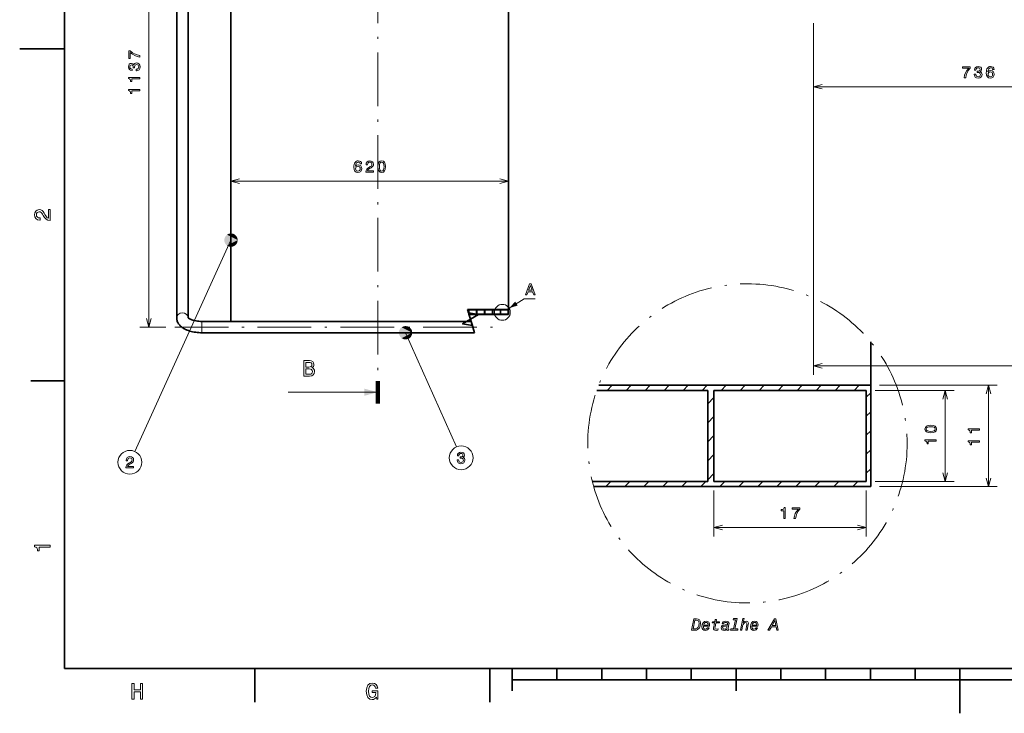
# Model space of a CAD drawing. Extents: x 0 to 420, y 0 to 297.
# Tile 1 of 14: x 0 to 220, y 0 to 155. Entities that reach past the tile are written whole.
import ezdxf

# ---------------------------------------------------------------- set-up
doc = ezdxf.new("R2010")
doc.units = 0
doc.linetypes.add('DASHDOT', pattern=[18.5, 12, -3, 0.5, -3])

msp = doc.modelspace()

# ---------------------------------------------------------------- linework, layer by layer
at = {"color": 7, "lineweight": 35}
for p, q in [((10, 287), (10, 10)), ((35.06245, 197.980957), (35.06245, 88.387451)), ((37.602451, 197.980911), (37.602451, 88.459442)), ((47.192451, 87.601151), (47.192451, 161.086487)), ((109.172455, 90.274231), (109.172455, 161.086487)), ((40.712452, 87.601151), (100.823631, 87.601151)), ((40.712452, 85.061157), (101.59597, 85.061157)), ((129.323914, 73.311218), (190.069702, 73.311218)), ((190.069702, 50.659851), (190.069702, 73.311218)), ((128.90332, 72.17865), (153.669678, 72.17865)), ((153.669678, 51.792419), (153.669678, 72.17865)), ((155.069702, 72.17865), (155.069702, 51.792419)), ((155.069702, 72.17865), (189.069702, 72.17865)), ((189.069702, 51.792419), (189.069702, 72.17865)), ((153.669678, 51.792419), (127.914612, 51.792419)), ((128.213623, 50.659851), (190.069702, 50.659851)), ((189.069702, 51.792419), (155.069702, 51.792419)), ((10, 10), (410, 10)), ((110, 7.5), (310, 7.5))]:
    msp.add_line(p, q, dxfattribs=at)
at = {"color": 7, "linetype": 'DASHDOT', "lineweight": 13}
for p, q in [((79.952454, 258.718262), (79.952454, 74.269783)), ((34.6241, 86.331154), (107.684326, 86.331154))]:
    msp.add_line(p, q, dxfattribs=at)
at = {"color": 7, "lineweight": 13}
for p, q in [((28.81562, 86.331154), (28.81562, 200.037216)), ((177.296371, 140.779053), (177.296371, 75.670052)), ((177.296371, 140.055435), (250.898972, 140.055435)), ((47.192451, 118.968613), (109.172455, 118.968613)), ((47.192448, 105.770309), (25.706192, 58.523941)), ((86.181335, 85.061134), (97.528862, 59.53323)), ((177.296371, 77.670059), (391.693787, 77.670059)), ((192.069702, 73.311218), (218.347412, 73.311218)), ((216.347412, 50.659851), (216.347412, 73.311218)), ((79.952454, 71.769783), (59.952454, 71.769783)), ((206.710144, 51.792419), (206.710144, 72.17865)), ((192.069702, 50.659851), (218.347412, 50.659851)), ((155.069702, 41.507202), (189.069702, 41.507202))]:
    msp.add_line(p, q, dxfattribs=at)
at = {"color": 7, "lineweight": 13, "ltscale": 0.404927}
msp.add_line((177.296371, 154.252533), (177.296371, 138.055435), dxfattribs=at)
at = {"color": 7, "lineweight": 35, "ltscale": 0.25}
for p, q in [((10, 148.5), (0, 148.5)), ((210, 10), (210, 0))]:
    msp.add_line(p, q, dxfattribs=at)
at = {"color": 7, "lineweight": 35, "ltscale": 0.229041}
msp.add_line((100.010834, 90.274231), (109.172455, 90.274231), dxfattribs=at)
at = {"color": 7, "lineweight": 35, "ltscale": 0.00611}
msp.add_line((100.028046, 90.217606), (100.272453, 90.217606), dxfattribs=at)
at = {"color": 7, "lineweight": 35, "ltscale": 0.020095}
msp.add_line((100.272453, 89.413818), (100.272453, 90.217606), dxfattribs=at)
at = {"color": 7, "lineweight": 35, "ltscale": 0.0425}
for p, q in [((100.342453, 90.217606), (102.042458, 90.217606)), ((102.112457, 90.217606), (103.812454, 90.217606)), ((103.882454, 90.217606), (105.582458, 90.217606)), ((105.652458, 90.217606), (107.352455, 90.217606)), ((107.422455, 90.217606), (109.122459, 90.217606)), ((102.042458, 89.198288), (100.342453, 89.198288)), ((103.812454, 89.198288), (102.112457, 89.198288)), ((105.582458, 89.198288), (103.882454, 89.198288)), ((107.352455, 89.198288), (105.652458, 89.198288)), ((109.122459, 89.198288), (107.422455, 89.198288))]:
    msp.add_line(p, q, dxfattribs=at)
at = {"color": 7, "lineweight": 35, "ltscale": 0.025483}
for p, q in [((100.342453, 90.217606), (100.342453, 89.198288)), ((102.042458, 89.198288), (102.042458, 90.217606)), ((102.112457, 90.217606), (102.112457, 89.198288)), ((103.812454, 89.198288), (103.812454, 90.217606)), ((103.882454, 90.217606), (103.882454, 89.198288)), ((105.582458, 89.198288), (105.582458, 90.217606)), ((105.652458, 90.217606), (105.652458, 89.198288)), ((107.352455, 89.198288), (107.352455, 90.217606)), ((107.422455, 90.217606), (107.422455, 89.198288)), ((109.122459, 89.198288), (109.122459, 90.217606))]:
    msp.add_line(p, q, dxfattribs=at)
at = {"color": 7, "lineweight": 13, "ltscale": 0.002002}
for p, q in [((101.562271, 90.217606), (101.618896, 90.274231)), ((105.804909, 90.217606), (105.861542, 90.274231)), ((100.486328, 89.141663), (100.542953, 89.198288)), ((104.728966, 89.141663), (104.785599, 89.198288)), ((108.971611, 89.141663), (109.028236, 89.198288))]:
    msp.add_line(p, q, dxfattribs=at)
at = {"color": 7, "lineweight": 35, "ltscale": 0.028314}
msp.add_line((109.172455, 89.141663), (109.172455, 90.274231), dxfattribs=at)
at = {"color": 7, "lineweight": 35, "ltscale": 0.066312}
msp.add_line((100.342453, 89.183609), (101.114105, 86.645866), dxfattribs=at)
at = {"color": 7, "lineweight": 35, "ltscale": 0.220431}
msp.add_line((100.355209, 89.141663), (109.172455, 89.141663), dxfattribs=at)
at = {"color": 7, "lineweight": 13, "ltscale": 0.002475}
msp.add_line((105.582458, 89.995148), (105.652458, 90.065155), dxfattribs=at)
at = {"color": 7, "lineweight": 13, "ltscale": 0.001768}
msp.add_line((109.122459, 89.292511), (109.172455, 89.342514), dxfattribs=at)
at = {"color": 7, "lineweight": 13, "ltscale": 0.145212}
msp.add_line((32.6241, 86.331154), (26.81562, 86.331154), dxfattribs=at)
at = {"color": 7, "lineweight": 13, "ltscale": 0.03175}
for p, q in [((40.712452, 86.331154), (40.712452, 87.601151)), ((40.712452, 85.061157), (40.712452, 86.331154))]:
    msp.add_line(p, q, dxfattribs=at)
at = {"color": 7, "lineweight": 35, "ltscale": 0.033185}
for p, q in [((100.823631, 87.601151), (101.209801, 86.331146)), ((101.209801, 86.331146), (101.59597, 85.061157))]:
    msp.add_line(p, q, dxfattribs=at)
at = {"color": 7, "lineweight": 35, "ltscale": 0.004574}
msp.add_line((100.943756, 87.206093), (100.890526, 87.381149), dxfattribs=at)
at = {"color": 7, "lineweight": 35, "ltscale": 0.001154}
for p, q in [((101.114105, 86.645866), (101.127533, 86.601715)), ((101.369156, 85.807068), (101.382584, 85.762924))]:
    msp.add_line(p, q, dxfattribs=at)
at = {"color": 7, "lineweight": 35, "ltscale": 0.020764}
msp.add_line((101.127533, 86.601715), (101.369156, 85.807068), dxfattribs=at)
at = {"color": 7, "lineweight": 35, "ltscale": 0.24259}
msp.add_line((190.069702, 73.311218), (190.069702, 83.014832), dxfattribs=at)
at = {"color": 7, "lineweight": 35, "ltscale": 0.1875}
for p, q in [((10, 74.300003), (2.5, 74.300003)), ((52.5, 10), (52.5, 2.5)), ((105, 10), (105, 2.5))]:
    msp.add_line(p, q, dxfattribs=at)
at = {"color": 7, "lineweight": 100, "ltscale": 0.125}
msp.add_line((79.952454, 69.269783), (79.952454, 74.269783), dxfattribs=at)
at = {"color": 7, "lineweight": 13, "ltscale": 0.040042}
for p, q in [((131.204041, 72.17865), (132.336609, 73.311218)), ((135.446716, 72.17865), (136.579285, 73.311218)), ((139.689331, 72.17865), (140.821899, 73.311218)), ((143.931946, 72.17865), (145.064514, 73.311218)), ((148.174622, 72.17865), (149.30719, 73.311218)), ((152.417236, 72.17865), (153.549805, 73.311218)), ((156.659912, 72.17865), (157.79248, 73.311218)), ((160.902527, 72.17865), (162.035095, 73.311218)), ((165.145203, 72.17865), (166.277771, 73.311218)), ((169.387817, 72.17865), (170.520386, 73.311218)), ((173.630432, 72.17865), (174.763, 73.311218)), ((177.873108, 72.17865), (179.005676, 73.311218)), ((182.115723, 72.17865), (183.248291, 73.311218)), ((186.358398, 72.17865), (187.490967, 73.311218)), ((130.898438, 50.659851), (132.031006, 51.792419)), ((135.141052, 50.659851), (136.273621, 51.792419)), ((139.383728, 50.659851), (140.516296, 51.792419)), ((143.626343, 50.659851), (144.758911, 51.792419)), ((147.868958, 50.659851), (149.001526, 51.792419)), ((152.111633, 50.659851), (153.244202, 51.792419)), ((156.354248, 50.659851), (157.486816, 51.792419)), ((160.596924, 50.659851), (161.729492, 51.792419)), ((164.839539, 50.659851), (165.972107, 51.792419)), ((169.082214, 50.659851), (170.214783, 51.792419)), ((173.324829, 50.659851), (174.457397, 51.792419)), ((177.567444, 50.659851), (178.700012, 51.792419)), ((181.81012, 50.659851), (182.942688, 51.792419)), ((186.052734, 50.659851), (187.185303, 51.792419))]:
    msp.add_line(p, q, dxfattribs=at)
at = {"color": 7, "lineweight": 13, "ltscale": 0.049497}
for p, q in [((153.669678, 69.188477), (155.069702, 70.58844)), ((153.669678, 60.703186), (155.069702, 62.103149)), ((153.669678, 52.217896), (155.069702, 53.617859))]:
    msp.add_line(p, q, dxfattribs=at)
at = {"color": 7, "lineweight": 13, "ltscale": 0.035355}
for p, q in [((189.069702, 70.647339), (190.069702, 71.647339)), ((189.069702, 66.404663), (190.069702, 67.404663)), ((189.069702, 62.162048), (190.069702, 63.162048)), ((189.069702, 57.919434), (190.069702, 58.919434)), ((189.069702, 53.676758), (190.069702, 54.676758))]:
    msp.add_line(p, q, dxfattribs=at)
at = {"color": 7, "lineweight": 13, "ltscale": 0.441011}
for p, q in [((191.069702, 72.17865), (208.710144, 72.17865)), ((191.069702, 51.792419), (208.710144, 51.792419))]:
    msp.add_line(p, q, dxfattribs=at)
at = {"color": 7, "lineweight": 13, "ltscale": 0.049498}
for p, q in [((153.669678, 64.945801), (155.069702, 66.345825)), ((153.669678, 56.46051), (155.069702, 57.860535))]:
    msp.add_line(p, q, dxfattribs=at)
at = {"color": 7, "lineweight": 13, "ltscale": 0.25713}
for p, q in [((155.069702, 49.792419), (155.069702, 39.507202)), ((189.069702, 49.792419), (189.069702, 39.507202))]:
    msp.add_line(p, q, dxfattribs=at)
at = {"color": 7, "lineweight": 35, "ltscale": 0.125}
for p, q in [((110, 10), (110, 5)), ((160, 10), (160, 5))]:
    msp.add_line(p, q, dxfattribs=at)
at = {"color": 7, "lineweight": 35, "ltscale": 0.0625}
for p, q in [((120, 10), (120, 7.5)), ((130, 10), (130, 7.5)), ((140, 10), (140, 7.5)), ((150, 10), (150, 7.5)), ((170, 10), (170, 7.5)), ((180, 10), (180, 7.5)), ((190, 10), (190, 7.5)), ((200, 10), (200, 7.5))]:
    msp.add_line(p, q, dxfattribs=at)
at = {"color": 7, "lineweight": 13}
for points in [[(26.81562, 146.68634), (26.81562, 147.050186), (26.221241, 147.169052), (25.666489, 147.377991), (25.151356, 147.673386), (24.668648, 148.058823), (24.369656, 148.058823), (24.369656, 146.344131), (24.697464, 146.344131), (24.697464, 147.713013), (25.183777, 147.316757), (25.6917, 147.017761), (26.232044, 146.808823)], [(26.030319, 143.610703), (26.055531, 143.610703), (26.401356, 143.668335), (26.660721, 143.837646), (26.826431, 144.104218), (26.887665, 144.457245), (26.826431, 144.831879), (26.667927, 145.112854), (26.415768, 145.292969), (26.091553, 145.357819), (25.879025, 145.328995), (25.706112, 145.249756), (25.572823, 145.120071), (25.475563, 144.947159), (25.281036, 145.181305), (24.971241, 145.26416), (24.690262, 145.210129), (24.477722, 145.055222), (24.34444, 144.80307), (24.297607, 144.457245), (24.355244, 144.133026), (24.513748, 143.884476), (24.765907, 143.722366), (25.100922, 143.668335), (25.126137, 143.668335), (25.126137, 143.988937), (24.895588, 144.017761), (24.729885, 144.11142), (24.629025, 144.262711), (24.593002, 144.47525), (24.621815, 144.662567), (24.697464, 144.799454), (24.819942, 144.882309), (24.985653, 144.914734), (25.162159, 144.882309), (25.281036, 144.795853), (25.353085, 144.644562), (25.374695, 144.439224), (25.371094, 144.298737), (25.655678, 144.298737), (25.648476, 144.47525), (25.680893, 144.702194), (25.767349, 144.871506), (25.907837, 144.972366), (26.091553, 145.008392), (26.300491, 144.968765), (26.455391, 144.864304), (26.55265, 144.698593), (26.585072, 144.478851), (26.549049, 144.251907), (26.440979, 144.086197), (26.268066, 143.981735), (26.030319, 143.942108)], [(210.92836, 142.055435), (211.292206, 142.055435), (211.411072, 142.649826), (211.62001, 143.204575), (211.915405, 143.719711), (212.300842, 144.202423), (212.300842, 144.501404), (210.586151, 144.501404), (210.586151, 144.173599), (211.955017, 144.173599), (211.558777, 143.687286), (211.259781, 143.179367), (211.050842, 142.639008)], [(213.189896, 142.840744), (213.189896, 142.815521), (213.247528, 142.469711), (213.41684, 142.210342), (213.683411, 142.044632), (214.036438, 141.983398), (214.411072, 142.044632), (214.692047, 142.20314), (214.872162, 142.455292), (214.937012, 142.77951), (214.908203, 142.992035), (214.828949, 143.164948), (214.699249, 143.298233), (214.526337, 143.395493), (214.760498, 143.590027), (214.843353, 143.899826), (214.789322, 144.180801), (214.634415, 144.393341), (214.382263, 144.526627), (214.036438, 144.573456), (213.712234, 144.515808), (213.463684, 144.357315), (213.301575, 144.105148), (213.247528, 143.770142), (213.247528, 143.744919), (213.568146, 143.744919), (213.596954, 143.975464), (213.690613, 144.141174), (213.841919, 144.242035), (214.054443, 144.278061), (214.24176, 144.249237), (214.378662, 144.173599), (214.461517, 144.051117), (214.493927, 143.885406), (214.461517, 143.708893), (214.375061, 143.590027), (214.223755, 143.517975), (214.018433, 143.496368), (213.87793, 143.499969), (213.87793, 143.215378), (214.054443, 143.222595), (214.281387, 143.19017), (214.450699, 143.103714), (214.551575, 142.963226), (214.587585, 142.77951), (214.547974, 142.570572), (214.443497, 142.41568), (214.277786, 142.318405), (214.058044, 142.285995), (213.831116, 142.322006), (213.665405, 142.430084), (213.560928, 142.602997), (213.521301, 142.840744)], [(217.630829, 143.881805), (217.562378, 144.173599), (217.40387, 144.38974), (217.158905, 144.526627), (216.841919, 144.573456), (216.629395, 144.548233), (216.445648, 144.479797), (216.283569, 144.368118), (216.146667, 144.209625), (216.038605, 144.01149), (215.959351, 143.770142), (215.908905, 143.48555), (215.894501, 143.164948), (215.952148, 142.653427), (216.128662, 142.282379), (216.413239, 142.059052), (216.802277, 141.983398), (217.151703, 142.048233), (217.418289, 142.217545), (217.591187, 142.484116), (217.652435, 142.822739), (217.591187, 143.164948), (217.425491, 143.427917), (217.169739, 143.593628), (216.852722, 143.65126), (216.510498, 143.579224), (216.25473, 143.373886), (216.308777, 143.770142), (216.424042, 144.054718), (216.600555, 144.22403), (216.84552, 144.281662), (217.025635, 144.252853), (217.162506, 144.1772), (217.252579, 144.051117), (217.299408, 143.881805)], [(217.303009, 142.819122), (217.263382, 142.592178), (217.162506, 142.419281), (217.000427, 142.304001), (216.798676, 142.267975), (216.586151, 142.304001), (216.424042, 142.41568), (216.31958, 142.588577), (216.28717, 142.815521), (216.323181, 143.038864), (216.424042, 143.208176), (216.589752, 143.316254), (216.81311, 143.355865), (217.007629, 143.316254), (217.162506, 143.211777), (217.263382, 143.04248)], [(26.81562, 141.785049), (26.81562, 142.112854), (24.297607, 142.112854), (24.297607, 141.867905), (24.517349, 141.803055), (24.665047, 141.67337), (24.751495, 141.47525), (24.780319, 141.201477), (25.036079, 141.201477), (25.036079, 141.785049)], [(26.81562, 139.116455), (26.81562, 139.444275), (24.297607, 139.444275), (24.297607, 139.19931), (24.517349, 139.134476), (24.665047, 139.004791), (24.751495, 138.806671), (24.780319, 138.532883), (25.036079, 138.532883), (25.036079, 139.116455)], [(76.378418, 122.794975), (76.309975, 123.086761), (76.151474, 123.302902), (75.906517, 123.439789), (75.589516, 123.486618), (75.376976, 123.461403), (75.19326, 123.39296), (75.031158, 123.281288), (74.894272, 123.122787), (74.786201, 122.92466), (74.706947, 122.683304), (74.656517, 122.398727), (74.642105, 122.078117), (74.699745, 121.566589), (74.876259, 121.195557), (75.160843, 120.972214), (75.549889, 120.896561), (75.899315, 120.961403), (76.165886, 121.130714), (76.338791, 121.397285), (76.400032, 121.735901), (76.338791, 122.078117), (76.173088, 122.341087), (75.91732, 122.50679), (75.600319, 122.56443), (75.258102, 122.492386), (75.002335, 122.287056), (75.056374, 122.683304), (75.171646, 122.967888), (75.34816, 123.137199), (75.593117, 123.194832), (75.773232, 123.166016), (75.910118, 123.09037), (76.000175, 122.964287), (76.047005, 122.794975)], [(77.30349, 120.968613), (79.02179, 120.968613), (79.02179, 121.278404), (77.663719, 121.278404), (77.739372, 121.447716), (77.869057, 121.588203), (78.268906, 121.843971), (78.481445, 121.952042), (78.7192, 122.106941), (78.888504, 122.287056), (78.985771, 122.499588), (79.02179, 122.740944), (78.960548, 123.043541), (78.791245, 123.281288), (78.531876, 123.432587), (78.196861, 123.486618), (77.851044, 123.425385), (77.588074, 123.256073), (77.418762, 122.985901), (77.36113, 122.629272), (77.36113, 122.578842), (77.688934, 122.578842), (77.688934, 122.607658), (77.721359, 122.852615), (77.818619, 123.03273), (77.973518, 123.148003), (78.178848, 123.18763), (78.387787, 123.151604), (78.542686, 123.061546), (78.643547, 122.921059), (78.679573, 122.744545), (78.654358, 122.578842), (78.585915, 122.438347), (78.470634, 122.315872), (78.312134, 122.207802), (78.099602, 122.092529), (77.746574, 121.869186), (77.498016, 121.631432), (77.350319, 121.343246), (77.30349, 120.979416)], [(79.982887, 122.189789), (80.036919, 121.624229), (80.20623, 121.220772), (80.476402, 120.975815), (80.851044, 120.896561), (81.222076, 120.975815), (81.492249, 121.220772), (81.657959, 121.624229), (81.715591, 122.189789), (81.657959, 122.751747), (81.589516, 122.97509), (81.492249, 123.158813), (81.222076, 123.40377), (80.851044, 123.486618), (80.476402, 123.40377), (80.20623, 123.155212), (80.036919, 122.751747)], [(80.328705, 122.189789), (80.357529, 122.625671), (80.447586, 122.939072), (80.609688, 123.122787), (80.851044, 123.18763), (81.088791, 123.122787), (81.2509, 122.939072), (81.340958, 122.625671), (81.369774, 122.189789), (81.340958, 121.750313), (81.2509, 121.436913), (81.088791, 121.253189), (80.851044, 121.191956), (80.609688, 121.253189), (80.447586, 121.436913), (80.357529, 121.750313)], [(76.050606, 121.7323), (76.010986, 121.505356), (75.910118, 121.332443), (75.748016, 121.217171), (75.546288, 121.181145), (75.333748, 121.217171), (75.171646, 121.328842), (75.067177, 121.501747), (75.03476, 121.728699), (75.070786, 121.952042), (75.171646, 122.121346), (75.337349, 122.229416), (75.560692, 122.269043), (75.755219, 122.229416), (75.910118, 122.124947), (76.010986, 121.955643)], [(6.833213, 110.169449), (6.833213, 112.575073), (6.399496, 112.575073), (6.399496, 110.673775), (6.162464, 110.779686), (5.965778, 110.961243), (5.607709, 111.521034), (5.456412, 111.818588), (5.239553, 112.151443), (4.987392, 112.388474), (4.689841, 112.524643), (4.351945, 112.575073), (3.928314, 112.489334), (3.595461, 112.252304), (3.383646, 111.889191), (3.307997, 111.420174), (3.393732, 110.93602), (3.630764, 110.567871), (4.009006, 110.330833), (4.508286, 110.250145), (4.578891, 110.250145), (4.578891, 110.709076), (4.538545, 110.709076), (4.195605, 110.754471), (3.943444, 110.890633), (3.782061, 111.107491), (3.726585, 111.394958), (3.777017, 111.687462), (3.903098, 111.90432), (4.099784, 112.045532), (4.346902, 112.095963), (4.578891, 112.060661), (4.775577, 111.964844), (4.947046, 111.803459), (5.098343, 111.581558), (5.259727, 111.284004), (5.572406, 110.789772), (5.90526, 110.441788), (6.308718, 110.235016), (6.818084, 110.169449)], [(112.960693, 93.500557), (113.292099, 93.500557), (113.555069, 94.235428), (114.55291, 94.235428), (114.81588, 93.500557), (115.154495, 93.500557), (114.23951, 96.004158), (113.87207, 96.004158)], [(113.670341, 94.541626), (114.055794, 95.643929), (114.441238, 94.541626)], [(65.242157, 77.247498), (65.595184, 77.540001), (65.685959, 77.736687), (65.716217, 77.97876), (65.650658, 78.357002), (65.453972, 78.629341), (65.136246, 78.795769), (64.692444, 78.856285), (63.44677, 78.856285), (63.44677, 75.356285), (64.763054, 75.356285), (65.232071, 75.426888), (65.580055, 75.633659), (65.796913, 75.961472), (65.872559, 76.405273), (65.827171, 76.702827), (65.706131, 76.949944), (65.509445, 77.1315)], [(64.596626, 77.403839), (63.910744, 77.403839), (63.910744, 78.437698), (64.636971, 78.437698), (64.909302, 78.40744), (65.100945, 78.316658), (65.216942, 78.160316), (65.257286, 77.928329), (65.211899, 77.696342), (65.090858, 77.534958), (64.884087, 77.434097)], [(64.707573, 75.774872), (63.910744, 75.774872), (63.910744, 76.980202), (64.662186, 76.980202), (64.979912, 76.944901), (65.206856, 76.838997), (65.343025, 76.65744), (65.388412, 76.395187), (65.343025, 76.117813), (65.216942, 75.92617), (65.005127, 75.810173)], [(203.488953, 62.676514), (204.054504, 62.730591), (204.458008, 62.899841), (204.702942, 63.170044), (204.782166, 63.544678), (204.702942, 63.91571), (204.458008, 64.185913), (204.054504, 64.351624), (203.488953, 64.409241), (202.927002, 64.351624), (202.703674, 64.283142), (202.519958, 64.185913), (202.274963, 63.91571), (202.192139, 63.544678), (202.274963, 63.170044), (202.52356, 62.899841), (202.927002, 62.730591)], [(203.488953, 63.022339), (203.053101, 63.051147), (202.739685, 63.141235), (202.555969, 63.303345), (202.49115, 63.544678), (202.555969, 63.78241), (202.739685, 63.944519), (203.053101, 64.034607), (203.488953, 64.063416), (203.928467, 64.034607), (204.241821, 63.944519), (204.425537, 63.78241), (204.486816, 63.544678), (204.425537, 63.303345), (204.241821, 63.141235), (203.928467, 63.051147)], [(214.347412, 63.255005), (214.347412, 63.582825), (211.829407, 63.582825), (211.829407, 63.33783), (212.049133, 63.27301), (212.196838, 63.143311), (212.283264, 62.94519), (212.312134, 62.671387), (212.567871, 62.671387), (212.567871, 63.255005)], [(204.710144, 60.811279), (204.710144, 61.139099), (202.192139, 61.139099), (202.192139, 60.894104), (202.411865, 60.829285), (202.55957, 60.699585), (202.645996, 60.501465), (202.674866, 60.227661), (202.930603, 60.227661), (202.930603, 60.811279)], [(214.347412, 60.586426), (214.347412, 60.914246), (211.829407, 60.914246), (211.829407, 60.66925), (212.049133, 60.604431), (212.196838, 60.474731), (212.283264, 60.276611), (212.312134, 60.002808), (212.567871, 60.002808), (212.567871, 60.586426)], [(23.728235, 54.857353), (25.446535, 54.857353), (25.446535, 55.167152), (24.088465, 55.167152), (24.164114, 55.33646), (24.293797, 55.476952), (24.693653, 55.732712), (24.906189, 55.840782), (25.14394, 55.995682), (25.31325, 56.175797), (25.410511, 56.388332), (25.446535, 56.629688), (25.385296, 56.932281), (25.215986, 57.170033), (24.956621, 57.321331), (24.621607, 57.375366), (24.275785, 57.314125), (24.012817, 57.144817), (23.843508, 56.874645), (23.785872, 56.518017), (23.785872, 56.467583), (24.113682, 56.467583), (24.113682, 56.496403), (24.146103, 56.74136), (24.243364, 56.921474), (24.398264, 57.036747), (24.603596, 57.076374), (24.812529, 57.040352), (24.967428, 56.950294), (25.068293, 56.809803), (25.104315, 56.633289), (25.0791, 56.467583), (25.010656, 56.327095), (24.895382, 56.204617), (24.736881, 56.096546), (24.524343, 55.981274), (24.171318, 55.757931), (23.92276, 55.520176), (23.775064, 55.231995), (23.728235, 54.86816)], [(97.699417, 56.642654), (97.699417, 56.617439), (97.75705, 56.271618), (97.926361, 56.012253), (98.192932, 55.846546), (98.545959, 55.785309), (98.920601, 55.846546), (99.201576, 56.005047), (99.381691, 56.25721), (99.446533, 56.581417), (99.417717, 56.793953), (99.338463, 56.966862), (99.208786, 57.100147), (99.035873, 57.197411), (99.27002, 57.391937), (99.352875, 57.701733), (99.298843, 57.982712), (99.143944, 58.195248), (98.891777, 58.328533), (98.545959, 58.375366), (98.221748, 58.317726), (97.97319, 58.159225), (97.811089, 57.907066), (97.75705, 57.572052), (97.75705, 57.546833), (98.07766, 57.546833), (98.106476, 57.777382), (98.200134, 57.943089), (98.351433, 58.043953), (98.563972, 58.079975), (98.751289, 58.051159), (98.888176, 57.97551), (98.971031, 57.853031), (99.003448, 57.687325), (98.971031, 57.510811), (98.884575, 57.391937), (98.733276, 57.319889), (98.527946, 57.298275), (98.387459, 57.301876), (98.387459, 57.017296), (98.563972, 57.024502), (98.790916, 56.992081), (98.96022, 56.905624), (99.061089, 56.765133), (99.097115, 56.581417), (99.057487, 56.372482), (98.953018, 56.217583), (98.787315, 56.120323), (98.567574, 56.087902), (98.34063, 56.123924), (98.174919, 56.231995), (98.070457, 56.404903), (98.03083, 56.642654)], [(170.670593, 43.507202), (170.998413, 43.507202), (170.998413, 46.025208), (170.753418, 46.025208), (170.688599, 45.805481), (170.558899, 45.657776), (170.360779, 45.57135), (170.086975, 45.54248), (170.086975, 45.286743), (170.670593, 45.286743)], [(172.903259, 43.507202), (173.26709, 43.507202), (173.385986, 44.101563), (173.59491, 44.656311), (173.89032, 45.171448), (174.275757, 45.654175), (174.275757, 45.953186), (172.561035, 45.953186), (172.561035, 45.625366), (173.929932, 45.625366), (173.533691, 45.139038), (173.23468, 44.631104), (173.025757, 44.090759)], [(6.833213, 37.109222), (6.833213, 37.568153), (3.307997, 37.568153), (3.307997, 37.225216), (3.615634, 37.134438), (3.822406, 36.952881), (3.943444, 36.675503), (3.98379, 36.292217), (4.341859, 36.292217), (4.341859, 37.109222)], [(150.014374, 18.586487), (150.830933, 18.586487), (151.140274, 18.611666), (151.402863, 18.701595), (151.625885, 18.863464), (151.820129, 19.11886), (152.003586, 19.58289), (152.075531, 20.16922), (152.014374, 20.593681), (151.845322, 20.888645), (151.705032, 20.992962), (151.546753, 21.050516), (151.169052, 21.08289), (150.543152, 21.08289)], [(150.410065, 18.885048), (150.812943, 20.784328), (151.097107, 20.784328), (151.381287, 20.755552), (151.579132, 20.665623), (151.69783, 20.474976), (151.737396, 20.16922), (151.661865, 19.61886), (151.46402, 19.187206), (151.327332, 19.039724), (151.172653, 18.946199), (150.985596, 18.89584), (150.766174, 18.885048)], [(152.712219, 19.449797), (154.064743, 19.449797), (154.08992, 19.773537), (154.035965, 20.10807), (153.884888, 20.363464), (153.647476, 20.525335), (153.33812, 20.58289), (152.949631, 20.489365), (152.647476, 20.233969), (152.453232, 19.834688), (152.384888, 19.320299), (152.435242, 18.98217), (152.582718, 18.733969), (152.816544, 18.579292), (153.136688, 18.525335), (153.413666, 18.568501), (153.647476, 18.680012), (153.830933, 18.874256), (153.967621, 19.140444), (153.633087, 19.140444), (153.431641, 18.885048), (153.169052, 18.802315), (152.971207, 18.834688), (152.827332, 18.93181), (152.73381, 19.090084), (152.701431, 19.305912)], [(152.758987, 19.723177), (152.852509, 19.978573), (152.98201, 20.162025), (153.140274, 20.269939), (153.330933, 20.309509), (153.514374, 20.273537), (153.654663, 20.176414), (153.740997, 20.018141), (153.773376, 19.809509), (153.769775, 19.723177)], [(155.550354, 20.453394), (155.654663, 20.949797), (155.341721, 20.949797), (155.237396, 20.453394), (154.71582, 20.453394), (154.658264, 20.190804), (155.17984, 20.190804), (154.999985, 19.349077), (154.956818, 19.126055), (154.94603, 18.989365), (154.98201, 18.784328), (155.093521, 18.636847), (155.280563, 18.550516), (155.535965, 18.518141), (155.906464, 18.579292), (155.967621, 18.852674), (155.546753, 18.79512), (155.334518, 18.849077), (155.262573, 19.010948), (155.269775, 19.11886), (155.298553, 19.280731), (155.496399, 20.190804), (156.276962, 20.190804), (156.330933, 20.453394)], [(157.892075, 18.791523), (157.956818, 18.600876), (158.151062, 18.539724), (158.363297, 18.568501), (158.406464, 18.79512), (158.30574, 18.780731), (158.223007, 18.809509), (158.194229, 18.885048), (158.208618, 19.043322), (158.395676, 19.867062), (158.420853, 20.003754), (158.428055, 20.093681), (158.377686, 20.29512), (158.23381, 20.449797), (157.996399, 20.543322), (157.672653, 20.579292), (157.363297, 20.543322), (157.136688, 20.435408), (156.978409, 20.251955), (156.892075, 19.992962), (157.212219, 19.992962), (157.258987, 20.140444), (157.341721, 20.233969), (157.471207, 20.284328), (157.654663, 20.298717), (157.848907, 20.280731), (157.992798, 20.233969), (158.075531, 20.151236), (158.104309, 20.028933), (158.075531, 19.870659), (157.98201, 19.79512), (157.812943, 19.766342), (157.561142, 19.75915), (157.17984, 19.71958), (156.906464, 19.615263), (156.740997, 19.428213), (156.687042, 19.144041), (156.726608, 18.885048), (156.852509, 18.694401), (157.050354, 18.572098), (157.316544, 18.528933), (157.625885, 18.590084)], [(159.870499, 20.885048), (159.438843, 18.852674), (158.80574, 18.852674), (158.748199, 18.586487), (160.363297, 18.586487), (160.420853, 18.852674), (159.755386, 18.852674), (160.248199, 21.16922), (159.435242, 21.16922), (159.374084, 20.885048)], [(162.154663, 18.586487), (162.467621, 18.586487), (162.73381, 19.874256), (162.766174, 20.144041), (162.730209, 20.327494), (162.633087, 20.464184), (162.478409, 20.546919), (162.273376, 20.579292), (161.928055, 20.500156), (161.615097, 20.269939), (161.80574, 21.16922), (161.503586, 21.16922), (160.956833, 18.586487), (161.266174, 18.586487), (161.467621, 19.546919), (161.568329, 19.867062), (161.719421, 20.097279), (161.913666, 20.237566), (162.158264, 20.284328), (162.359711, 20.215982), (162.431641, 20.043322), (162.406464, 19.813107)], [(163.539566, 19.449797), (164.892075, 19.449797), (164.917252, 19.773537), (164.863297, 20.10807), (164.712219, 20.363464), (164.474808, 20.525335), (164.165466, 20.58289), (163.776978, 20.489365), (163.474808, 20.233969), (163.280563, 19.834688), (163.212219, 19.320299), (163.262589, 18.98217), (163.410065, 18.733969), (163.643875, 18.579292), (163.96402, 18.525335), (164.240997, 18.568501), (164.474808, 18.680012), (164.658264, 18.874256), (164.794952, 19.140444), (164.460419, 19.140444), (164.258987, 18.885048), (163.996399, 18.802315), (163.798553, 18.834688), (163.654663, 18.93181), (163.561142, 19.090084), (163.528763, 19.305912)], [(163.586319, 19.723177), (163.67984, 19.978573), (163.809341, 20.162025), (163.967621, 20.269939), (164.158264, 20.309509), (164.341721, 20.273537), (164.48201, 20.176414), (164.568344, 20.018141), (164.600708, 19.809509), (164.597107, 19.723177)], [(167.129486, 18.586487), (167.471222, 18.586487), (167.892075, 19.316702), (168.920853, 19.316702), (169.07193, 18.586487), (169.384888, 18.586487), (168.884888, 21.08289), (168.546753, 21.08289)], [(168.064743, 19.61886), (168.665466, 20.730371), (168.859711, 19.61886)], [(158.007187, 19.543322), (157.935242, 19.21958), (157.80574, 18.989365), (157.615097, 18.849077), (157.374084, 18.802315), (157.21582, 18.827494), (157.100708, 18.899437), (157.025177, 19.010948), (156.999985, 19.147638), (157.017975, 19.277134), (157.075531, 19.377853), (157.176254, 19.442602), (157.32373, 19.478573), (157.640274, 19.492962)], [(25.079971, 3.166787), (25.548992, 3.166787), (25.548992, 4.810879), (26.95101, 4.810879), (26.95101, 3.166787), (27.414986, 3.166787), (27.414986, 6.666787), (26.95101, 6.666787), (26.95101, 5.239553), (25.548992, 5.239553), (25.548992, 6.666787), (25.079971, 6.666787)], [(79.672913, 3.635807), (79.758644, 3.166787), (80.010803, 3.166787), (80.010803, 5.057997), (78.734871, 5.057997), (78.734871, 4.629323), (79.521614, 4.629323), (79.521614, 4.599063), (79.46109, 4.135087), (79.299713, 3.792147), (79.052589, 3.575288), (78.744957, 3.504683), (78.402016, 3.595461), (78.134727, 3.867795), (77.963257, 4.316643), (77.902733, 4.931916), (77.958214, 5.542147), (78.129684, 5.990994), (78.402016, 6.263329), (78.770172, 6.35915), (79.022331, 6.308718), (79.229103, 6.167507), (79.380402, 5.930475), (79.466141, 5.612752), (79.965416, 5.612752), (79.83429, 6.096902), (79.587173, 6.460014), (79.239189, 6.681916), (78.80043, 6.762608), (78.225502, 6.636527), (77.791786, 6.268372), (77.514404, 5.6884), (77.418587, 4.916787), (77.514404, 4.14013), (77.791786, 3.560158), (78.200287, 3.192003), (78.714699, 3.070965), (79.002159, 3.111311), (79.259361, 3.212176), (79.48127, 3.388689)]]:
    msp.add_lwpolyline(points, close=True, dxfattribs=at)
for points in [[(179.228226, 140.573074), (177.296371, 140.055435), (179.228226, 139.537811)], [(49.124302, 119.486244), (47.192451, 118.968613), (49.124302, 118.450974)], [(107.240601, 118.450974), (109.172455, 118.968613), (107.240601, 119.486244)], [(109.311584, 90.565475), (112.671494, 92.650414), (115.140083, 92.650414)], [(28.297981, 88.263), (28.81562, 86.331154), (29.33326, 88.263)], [(179.228226, 78.187698), (177.296371, 77.670059), (179.228226, 77.15242)], [(216.865051, 71.379395), (216.347412, 73.311218), (215.829773, 71.379395)], [(207.227783, 70.246826), (206.710144, 72.17865), (206.192505, 70.246826)], [(206.192505, 53.724243), (206.710144, 51.792419), (207.227783, 53.724243)], [(215.829773, 52.591675), (216.347412, 50.659851), (216.865051, 52.591675)], [(157.001526, 42.024841), (155.069702, 41.507202), (157.001526, 40.989563)], [(187.137817, 40.989563), (189.069702, 41.507202), (187.137817, 42.024841)]]:
    msp.add_lwpolyline(points, dxfattribs=at)
at = {"color": 7, "lineweight": 35}
for points in [[(100.010834, 90.274231), (100.241348, 89.516113), (102.44577, 89.141197), (98.909691, 87.020782), (101.114105, 86.645866)], [(40.712452, 85.061157), (40.357349, 85.067108), (40.003582, 85.084961), (39.65234, 85.114716), (39.305042, 85.156342), (38.962666, 85.209854), (38.626713, 85.275192), (38.283985, 85.356056), (37.977592, 85.441719), (37.666267, 85.543228), (37.43972, 85.627403), (37.218876, 85.718903), (37.004486, 85.81781), (36.797291, 85.92421), (36.606598, 86.03302), (36.439457, 86.138412), (36.278629, 86.250198), (36.117683, 86.374222), (36.00156, 86.472717), (35.877598, 86.587906), (35.740223, 86.730453), (35.603458, 86.892479), (35.487076, 87.051834), (35.400986, 87.187424), (35.306145, 87.362221), (35.263855, 87.45253), (35.192204, 87.633072), (35.138321, 87.808289), (35.09972, 87.980362), (35.074696, 88.153687), (35.063648, 88.31427), (35.06245, 88.387451)], [(40.712452, 87.601151), (40.373936, 87.608276), (40.039131, 87.629532), (39.711823, 87.664543), (39.395557, 87.712692), (39.104954, 87.77063), (38.866871, 87.829132), (38.651661, 87.891846), (38.45277, 87.959541), (38.271221, 88.031189), (38.108505, 88.105354), (37.963604, 88.181709), (37.835716, 88.260239), (37.733418, 88.334274), (37.648033, 88.409256), (37.608143, 88.452499), (37.584148, 88.485733)]]:
    msp.add_lwpolyline(points, dxfattribs=at)
at = {"color": 7, "linetype": 'DASHDOT', "lineweight": 13}
msp.add_circle((162.545471, 60.329956), 35.667723, dxfattribs=at)
at = {"color": 7, "lineweight": 13}
for centre, radius in [((107.796249, 89.625168), 1.783386), ((98.607201, 57.107353), 2.654749), ((24.607197, 56.107353), 2.654749)]:
    msp.add_circle(centre, radius, dxfattribs=at)
msp.add_ellipse((36.332447, 88.387436), major_axis=(-1.269997, 0), ratio=0.882948, start_param=3.2092605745, end_param=6.2831691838, dxfattribs=at)
for points in [[(48.692448, 105.770309), (45.765862, 106.233841), (45.765862, 105.306793), (45.692448, 105.770309)], [(48.692448, 105.770309), (46.310768, 106.983841), (45.765862, 106.233841), (45.97892, 106.651993)], [(48.692448, 105.770309), (45.765862, 105.306793), (46.310768, 104.556793), (45.97892, 104.888634)], [(48.692448, 105.770309), (47.192448, 107.270309), (46.310768, 106.983841), (46.72892, 107.196899)], [(48.692448, 105.770309), (46.310768, 104.556793), (47.192448, 104.270309), (46.72892, 104.343727)], [(48.692448, 105.770309), (48.074127, 106.983841), (47.192448, 107.270309), (47.655975, 107.196899)], [(48.692448, 105.770309), (47.192448, 104.270309), (48.074127, 104.556793), (47.655975, 104.343727)], [(48.692448, 105.770309), (48.619034, 106.233841), (48.074127, 106.983841), (48.405975, 106.651993)], [(48.692448, 105.770309), (48.074127, 104.556793), (48.619034, 105.306793), (48.405975, 104.888634)], [(48.692448, 105.770309), (48.619034, 105.306793), (48.692448, 105.770309)], [(110.680138, 92.023911), (109.311584, 90.565475), (111.226006, 91.144241)], [(87.681335, 85.061134), (85.29966, 86.274658), (84.754745, 85.524658), (84.967812, 85.94281)], [(87.681335, 85.061134), (86.181335, 86.561134), (85.29966, 86.274658), (85.717812, 86.487717)], [(87.681335, 85.061134), (87.063011, 86.274658), (86.181335, 86.561134), (86.644859, 86.487717)], [(87.681335, 85.061134), (87.607918, 85.524658), (87.063011, 86.274658), (87.394859, 85.94281)], [(87.681335, 85.061134), (84.754745, 85.524658), (84.754745, 84.59761), (84.681335, 85.061134)], [(87.681335, 85.061134), (84.754745, 84.59761), (85.29966, 83.84761), (84.967812, 84.179459)], [(87.681335, 85.061134), (85.29966, 83.84761), (86.181335, 83.561134), (85.717812, 83.634552)], [(87.681335, 85.061134), (86.181335, 83.561134), (87.063011, 83.84761), (86.644859, 83.634552)], [(87.681335, 85.061134), (87.063011, 83.84761), (87.607918, 84.59761), (87.394859, 84.179459)], [(87.681335, 85.061134), (87.607918, 84.59761), (87.681335, 85.061134)], [(76.952454, 70.965942), (79.952454, 71.769783), (76.952454, 72.573631)]]:
    msp.add_solid(points, dxfattribs=at)

doc.saveas('drawing.dxf')
